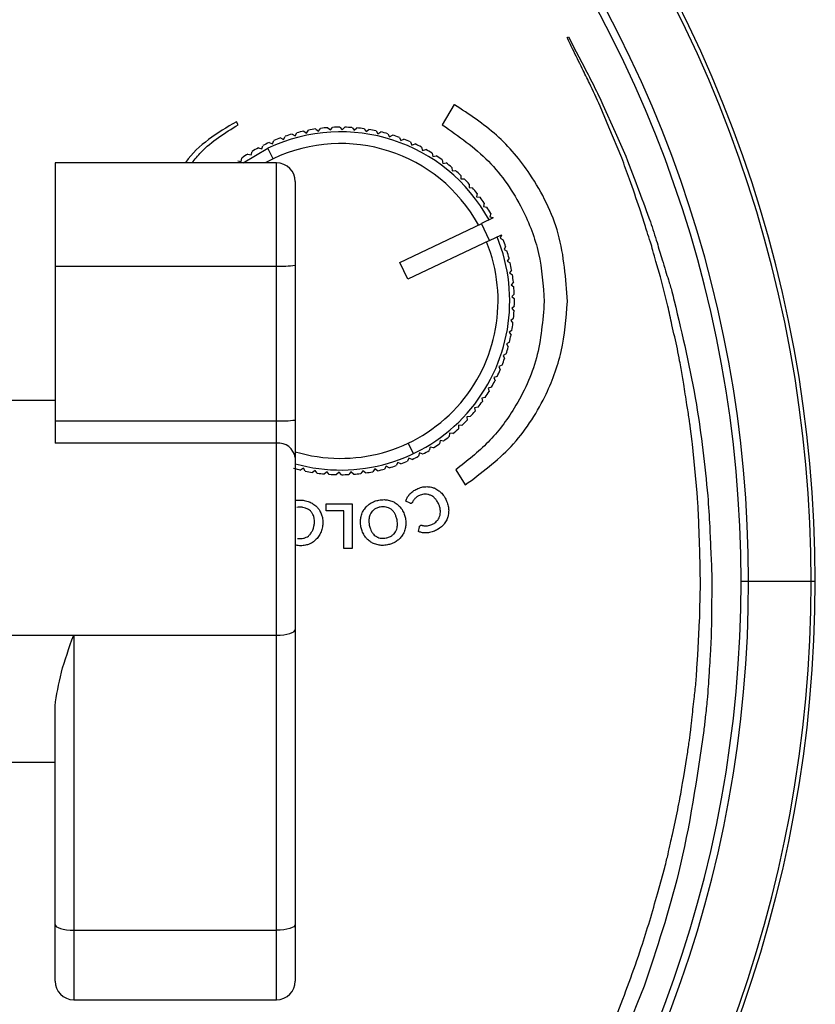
# Model space of a CAD drawing. Header units: millimetres. Extents: x -124 to 136, y 233 to 343.
# Tile 10 of 11: x 102 to 136, y 270 to 312. Entities that reach past the tile are written whole.
import ezdxf

# ---------------------------------------------------------------- set-up
doc = ezdxf.new("R2010")
doc.units = ezdxf.units.MM

msp = doc.modelspace()

# ---------------------------------------------------------------- linework, layer by layer
at = {"color": 7, "linetype": 'Continuous', "lineweight": 25}
for p, q in [((125.399, 311.173), (125.466, 311.206)), ((120.557, 308.303), (120.051, 307.428)), ((120.572, 308.294), (120.557, 308.303)), ((111.299, 307.432), (111.222, 307.565)), ((113.246, 306.803), (113.31, 306.936)), ((113.607, 307.03), (113.735, 306.957)), ((113.735, 306.957), (113.808, 307.085)), ((114.111, 307.158), (114.234, 307.076)), ((114.234, 307.076), (114.315, 307.199)), ((114.622, 307.25), (114.739, 307.16)), ((114.739, 307.16), (114.829, 307.277)), ((115.139, 307.307), (115.25, 307.209)), ((115.25, 307.209), (115.348, 307.32)), ((115.659, 307.327), (115.762, 307.222)), ((115.762, 307.222), (115.868, 307.325)), ((116.179, 307.312), (116.274, 307.199)), ((116.274, 307.199), (116.387, 307.295)), ((116.696, 307.26), (116.784, 307.141)), ((116.784, 307.141), (116.903, 307.229)), ((117.208, 307.172), (117.288, 307.047)), ((117.288, 307.047), (117.412, 307.126)), ((117.714, 307.048), (117.784, 306.918)), ((117.784, 306.918), (117.914, 306.989)), ((112.306, 306.395), (112.351, 306.536)), ((112.632, 306.67), (112.769, 306.615)), ((112.769, 306.615), (112.823, 306.753)), ((113.113, 306.867), (113.246, 306.803)), ((118.209, 306.89), (118.27, 306.755)), ((118.27, 306.755), (118.404, 306.816)), ((118.692, 306.697), (118.743, 306.559)), ((118.743, 306.559), (118.882, 306.61)), ((111.508, 305.798), (112.576, 306.424)), ((111.716, 306.178), (111.86, 306.143)), ((111.86, 306.143), (111.894, 306.287)), ((112.165, 306.44), (112.306, 306.395)), ((112.791, 305.972), (112.576, 306.424)), ((119.16, 306.471), (119.202, 306.33)), ((119.202, 306.33), (119.344, 306.371)), ((119.612, 306.213), (119.644, 306.069)), ((119.644, 306.069), (119.788, 306.101)), ((112.944, 305.798), (103.444, 305.798)), ((103.444, 305.798), (103.444, 293.774)), ((111.286, 305.885), (111.432, 305.86)), ((111.432, 305.86), (111.456, 306.006)), ((112.791, 305.972), (112.45, 305.798)), ((112.944, 269.916), (112.944, 305.798)), ((120.044, 305.924), (120.066, 305.778)), ((120.066, 305.778), (120.212, 305.8)), ((120.455, 305.606), (120.467, 305.459)), ((120.467, 305.459), (120.614, 305.47)), ((120.843, 305.26), (120.845, 305.112)), ((113.744, 304.998), (113.744, 270.716)), ((120.845, 305.112), (120.992, 305.113)), ((121.206, 304.887), (121.197, 304.74)), ((121.197, 304.74), (121.345, 304.731)), ((121.542, 304.491), (121.523, 304.344)), ((121.523, 304.344), (121.669, 304.325)), ((121.85, 304.071), (121.82, 303.927)), ((121.82, 303.927), (121.965, 303.897)), ((122.127, 303.632), (122.088, 303.489)), ((128.735, 303.153), (128.518, 303.829)), ((118.229, 301.528), (121.74, 303.199)), ((122.238, 303.436), (121.726, 303.192)), ((122.069, 302.47), (121.726, 303.192)), ((121.74, 303.199), (121.74, 303.199)), ((122.088, 303.489), (122.23, 303.45)), ((122.238, 303.436), (122.23, 303.45)), ((122.07, 302.47), (122.582, 302.713)), ((122.587, 302.699), (122.582, 302.713)), ((122.069, 302.47), (118.573, 300.806)), ((122.587, 302.699), (122.528, 302.564)), ((122.528, 302.564), (122.664, 302.505)), ((122.767, 302.212), (122.699, 302.081)), ((122.699, 302.081), (122.83, 302.012)), ((118.573, 300.806), (118.229, 301.528)), ((122.913, 301.712), (122.836, 301.586)), ((122.836, 301.586), (122.961, 301.509)), ((129.402, 300.905), (129.213, 301.57)), ((103.444, 301.376), (112.944, 301.376)), ((123.023, 301.204), (122.937, 301.084)), ((122.937, 301.084), (123.058, 300.998)), ((123.098, 300.69), (123.004, 300.576)), ((129.724, 299.656), (129.402, 300.905)), ((123.004, 300.576), (123.118, 300.482)), ((123.137, 300.171), (123.035, 300.064)), ((123.035, 300.064), (123.142, 299.962)), ((123.139, 299.651), (123.03, 299.551)), ((123.03, 299.551), (123.13, 299.442)), ((123.105, 299.132), (122.989, 299.04)), ((122.989, 299.04), (123.081, 298.925)), ((123.035, 298.617), (122.913, 298.533)), ((122.913, 298.533), (122.997, 298.412)), ((122.929, 298.108), (122.802, 298.033)), ((122.802, 298.033), (122.877, 297.906)), ((122.788, 297.607), (122.656, 297.541)), ((122.656, 297.541), (122.722, 297.409)), ((122.612, 297.118), (122.476, 297.061)), ((122.476, 297.061), (122.532, 296.925)), ((122.403, 296.642), (122.263, 296.595)), ((122.263, 296.595), (122.31, 296.455)), ((122.161, 296.182), (122.018, 296.145)), ((122.018, 296.145), (122.055, 296.002)), ((103.444, 295.607), (97.678, 295.607)), ((121.887, 295.739), (121.742, 295.713)), ((121.742, 295.713), (121.769, 295.567)), ((121.584, 295.317), (121.437, 295.301)), ((121.437, 295.301), (121.453, 295.154)), ((103.444, 294.739), (112.944, 294.739)), ((121.251, 294.918), (121.104, 294.911)), ((121.104, 294.911), (121.11, 294.764)), ((130.636, 294.825), (130.636, 294.83)), ((120.744, 294.546), (120.74, 294.398)), ((120.892, 294.542), (120.744, 294.546)), ((130.767, 293.85), (130.679, 294.513)), ((119.953, 293.895), (119.928, 293.749)), ((120.098, 293.87), (119.953, 293.895)), ((120.36, 294.206), (120.345, 294.059)), ((120.507, 294.192), (120.36, 294.206)), ((130.776, 293.743), (130.767, 293.85)), ((112.944, 293.774), (103.444, 293.774)), ((118.593, 293.783), (118.808, 293.331)), ((119.525, 293.612), (119.49, 293.468)), ((119.669, 293.577), (119.525, 293.612)), ((130.975, 291.65), (130.776, 293.743)), ((118.616, 293.14), (118.561, 293.002)), ((118.753, 293.085), (118.616, 293.14)), ((119.079, 293.36), (119.034, 293.219)), ((119.219, 293.315), (119.079, 293.36)), ((114.097, 292.708), (113.972, 292.629)), ((114.176, 292.583), (114.097, 292.708)), ((114.601, 292.614), (114.482, 292.527)), ((114.689, 292.495), (114.601, 292.614)), ((116.645, 292.595), (116.555, 292.478)), ((116.762, 292.505), (116.645, 292.595)), ((117.151, 292.679), (117.069, 292.556)), ((117.274, 292.597), (117.151, 292.679)), ((117.65, 292.798), (117.577, 292.67)), ((117.778, 292.725), (117.65, 292.798)), ((118.139, 292.952), (118.075, 292.819)), ((118.272, 292.888), (118.139, 292.952)), ((120.625, 292.639), (121.037, 291.991)), ((115.11, 292.556), (114.998, 292.46)), ((115.206, 292.443), (115.11, 292.556)), ((115.622, 292.533), (115.517, 292.43)), ((115.726, 292.428), (115.622, 292.533)), ((116.135, 292.546), (116.037, 292.436)), ((116.245, 292.448), (116.135, 292.546)), ((115.066, 290.884), (115.066, 291.178)), ((115.066, 291.178), (116.188, 291.178)), ((115.832, 290.884), (115.066, 290.884)), ((115.832, 289.266), (115.832, 290.884)), ((116.188, 291.178), (116.188, 289.266)), ((118.671, 291.204), (118.483, 291.289)), ((119.023, 289.989), (119.068, 290.188)), ((116.188, 289.266), (115.832, 289.266)), ((131.096, 286.665), (131.118, 287.714)), ((132.862, 287.857), (136.044, 287.857)), ((131.011, 284.687), (131.085, 286.193)), ((131.085, 286.195), (131.085, 286.196)), ((131.085, 286.193), (131.085, 286.195)), ((99.021, 285.55), (112.944, 285.55)), ((104.244, 285.55), (104.244, 269.916)), ((130.971, 284.128), (131.011, 284.687)), ((103.444, 270.716), (103.444, 282.514)), ((97.68, 280.107), (103.444, 280.107)), ((130.403, 279.493), (130.539, 280.305)), ((129.915, 276.999), (130.121, 277.933)), ((129.282, 274.459), (129.589, 275.581)), ((104.244, 272.9), (112.944, 272.9)), ((104.244, 269.916), (112.944, 269.916))]:
    msp.add_line(p, q, dxfattribs=at)
at = {"color": 7, "linetype": 'Continuous', "lineweight": 25, "flags": 128}
for points in [[(125.466, 311.206), (125.795, 310.566), (126.143, 309.887)], [(127.743, 306.013), (127.194, 307.325), (126.815, 308.234)], [(126.94, 308.293), (127.456, 307.122), (127.915, 306.081)], [(112.944, 285.55), (113.1, 285.554), (113.25, 285.568), (113.389, 285.59), (113.51, 285.62), (113.609, 285.656), (113.683, 285.697), (113.729, 285.741), (113.744, 285.788)], [(103.444, 273.139), (103.459, 273.092), (103.505, 273.047), (103.579, 273.006), (103.678, 272.97), (103.8, 272.941), (103.938, 272.919), (104.088, 272.905), (104.244, 272.9)], [(113.744, 273.139), (113.729, 273.092), (113.683, 273.047), (113.609, 273.006), (113.51, 272.97), (113.389, 272.941), (113.25, 272.919), (113.1, 272.905), (112.944, 272.9)]]:
    msp.add_lwpolyline(points, dxfattribs=at)
at = {"color": 7, "linetype": 'Continuous', "lineweight": 25}
for centre, radius, start, end in [((81.044, 287.857), 55, 197.5018, 162.5264), ((81.044, 287.857), 54.821, 197.5319, 162.4351), ((81.044, 287.857), 52.139, 198.4858, 161.5438), ((81.044, 287.857), 51.818, 198.5736, 161.4059), ((115.692, 299.878), 7.25, 28.6131, 115.4545), ((115.692, 299.878), 7.45, 106.258, 108.6511), ((115.692, 299.878), 7.45, 102.258, 104.6511), ((115.692, 299.878), 7.45, 98.258, 100.6511), ((115.692, 299.878), 7.45, 94.258, 96.6511), ((115.692, 299.878), 7.45, 90.258, 92.6511), ((115.692, 299.878), 7.45, 86.258, 88.6511), ((115.692, 299.878), 7.45, 82.258, 84.6511), ((115.692, 299.878), 7.45, 78.258, 80.6511), ((115.692, 299.878), 7.45, 74.258, 76.6511), ((115.692, 299.878), 7.45, 70.258, 72.6511), ((115.692, 299.878), 7.45, 114.258, 116.6511), ((115.692, 299.878), 6.75, 28.8518, 115.4545), ((115.692, 299.878), 7.45, 110.258, 112.6511), ((115.692, 299.878), 7.45, 66.258, 68.6511), ((115.692, 299.878), 7.45, 62.258, 64.6511), ((115.692, 299.878), 7.45, 122.258, 124.6511), ((115.692, 299.878), 7.45, 118.258, 120.6511), ((115.692, 299.878), 7.45, 58.258, 60.6511), ((115.692, 299.878), 7.45, 54.258, 56.6511), ((112.944, 304.998), 0.8, 360, 90), ((115.692, 299.878), 7.45, 50.258, 52.6511), ((115.692, 299.878), 7.45, 46.258, 48.6511), ((115.692, 299.878), 7.45, 42.258, 44.6511), ((115.692, 299.878), 7.45, 38.258, 40.6511), ((115.692, 299.878), 7.45, 34.258, 36.6511), ((115.692, 299.878), 7.45, 30.258, 32.6511), ((115.692, 299.878), 7.25, 254.4118, 22.2876), ((115.692, 299.878), 6.75, 253.2242, 22.0572), ((115.692, 299.878), 7.45, 18.258, 20.6511), ((115.692, 299.878), 7.45, 14.258, 16.6511), ((115.692, 299.878), 7.45, 10.258, 12.6511), ((113.144, 306.345), 4.973, 267.699, 276.9332), ((115.692, 299.878), 7.45, 6.258, 8.6511), ((115.692, 299.878), 7.45, 2.258, 4.6511), ((115.692, 299.878), 7.45, 358.258, 0.6511), ((115.692, 299.878), 7.45, 354.258, 356.6511), ((115.692, 299.878), 7.45, 350.258, 352.6511), ((115.692, 299.878), 7.45, 346.258, 348.6511), ((115.692, 299.878), 7.45, 342.258, 344.6511), ((115.692, 299.878), 7.45, 338.258, 340.6511), ((115.692, 299.878), 7.45, 334.258, 336.6511), ((115.692, 299.878), 7.45, 330.258, 332.6511), ((115.692, 299.878), 7.45, 326.258, 328.6511), ((115.692, 299.878), 7.45, 322.258, 324.6511), ((115.692, 299.878), 7.45, 318.258, 320.6511), ((113.144, 299.708), 4.973, 267.699, 276.9332), ((115.692, 299.878), 7.45, 314.258, 316.6511), ((115.692, 299.878), 7.45, 310.258, 312.6511), ((115.692, 299.878), 7.45, 306.258, 308.6511), ((113.027, 293.054), 0.725, 8.6675, 96.6073), ((115.692, 299.878), 7.45, 298.258, 300.6511), ((115.692, 299.878), 7.45, 302.258, 304.6511), ((115.692, 299.878), 7.45, 290.258, 292.6511), ((115.692, 299.878), 7.45, 294.258, 296.6511), ((115.692, 299.878), 7.45, 254.258, 256.6511), ((115.692, 299.878), 7.45, 258.258, 260.6511), ((115.692, 299.878), 7.45, 282.258, 284.6511), ((115.692, 299.878), 7.45, 286.258, 288.6511), ((115.692, 299.878), 7.45, 262.258, 264.6511), ((115.692, 299.878), 7.45, 266.258, 268.6511), ((115.692, 299.878), 7.45, 270.258, 272.6511), ((115.692, 299.878), 7.45, 274.258, 276.6511), ((115.692, 299.878), 7.45, 278.258, 280.6511), ((104.244, 270.716), 0.8, 180, 270), ((112.944, 270.716), 0.8, 270, 360)]:
    msp.add_arc(centre, radius, start, end, dxfattribs=at)
for points, knots in [([(126.05, 309.841), (125.912, 310.123), (125.695, 310.567), (125.478, 311.011), (125.399, 311.173)], [0, 0, 0, 0, 0.634974, 1, 1, 1, 1]), ([(126.143, 309.887), (126.285, 309.616), (126.561, 309.09), (126.816, 308.554), (126.94, 308.293)], [0, 0, 0, 0, 0.514854, 1, 1, 1, 1]), ([(126.815, 308.234), (126.665, 308.56), (126.418, 309.1), (126.154, 309.631), (126.05, 309.841)], [0, 0, 0, 0, 0.605016, 1, 1, 1, 1]), ([(125.417, 299.852), (125.347, 300.835), (125.211, 302.765), (124.004, 305.193), (122.437, 307.069), (121.196, 307.884), (120.572, 308.294)], [0, 0, 0, 0, 0.287608, 0.564809, 0.781348, 1, 1, 1, 1]), ([(111.222, 307.565), (110.405, 307.076), (109.575, 306.579), (109.03, 305.81), (109.021, 305.798)], [0, 0, 0, 0, 0.983773, 1, 1, 1, 1]), ([(109.317, 305.798), (109.443, 305.953), (109.987, 306.623), (110.729, 307.08), (111.299, 307.432)], [0, 0, 0, 0, 0.231665, 1, 1, 1, 1]), ([(120.051, 307.428), (120.745, 306.945), (122.132, 305.979), (123.478, 303.997), (124.282, 301.918), (124.374, 300.548), (124.421, 299.852)], [0, 0, 0, 0, 0.275501, 0.55142, 0.772067, 1, 1, 1, 1]), ([(128.518, 303.829), (128.373, 304.252), (128.122, 304.982), (127.855, 305.707), (127.743, 306.013)], [0, 0, 0, 0, 0.578832, 1, 1, 1, 1]), ([(127.915, 306.081), (128.108, 305.579), (128.466, 304.645), (128.812, 303.707), (128.972, 303.272)], [0, 0, 0, 0, 0.536884, 1, 1, 1, 1]), ([(128.978, 302.404), (128.929, 302.549), (128.846, 302.798), (128.768, 303.049), (128.735, 303.153)], [0, 0, 0, 0, 0.584981, 1, 1, 1, 1]), ([(128.972, 303.272), (129.068, 302.975), (129.242, 302.434), (129.406, 301.89), (129.48, 301.645)], [0, 0, 0, 0, 0.550413, 1, 1, 1, 1]), ([(129.213, 301.57), (129.168, 301.726), (129.089, 302.004), (129.011, 302.283), (128.978, 302.404)], [0, 0, 0, 0, 0.564535, 1, 1, 1, 1]), ([(129.48, 301.645), (129.528, 301.485), (129.616, 301.198), (129.704, 300.911), (129.743, 300.783)], [0, 0, 0, 0, 0.555708, 1, 1, 1, 1]), ([(129.743, 300.783), (129.795, 300.618), (129.888, 300.321), (129.961, 300.019), (129.994, 299.885)], [0, 0, 0, 0, 0.5561046, 1, 1, 1, 1]), ([(124.421, 299.852), (124.357, 299.035), (124.229, 297.43), (123.285, 295.389), (122.074, 293.77), (121.108, 293.016), (120.625, 292.639)], [0, 0, 0, 0, 0.288465, 0.567185, 0.7837, 1, 1, 1, 1]), ([(121.037, 291.991), (121.726, 292.505), (123.105, 293.537), (124.444, 295.581), (125.251, 297.721), (125.361, 299.132), (125.417, 299.852)], [0, 0, 0, 0, 0.2736425, 0.5485229, 0.7697361, 1, 1, 1, 1]), ([(129.994, 299.885), (130.345, 298.41), (131.002, 295.65), (131.298, 292.829), (131.436, 291.516)], [0, 0, 0, 0, 0.534407, 1, 1, 1, 1]), ([(130.129, 297.818), (130.052, 298.166), (129.917, 298.778), (129.782, 299.391), (129.724, 299.656)], [0, 0, 0, 0, 0.567192, 1, 1, 1, 1]), ([(130.356, 296.642), (130.312, 296.865), (130.237, 297.257), (130.161, 297.649), (130.129, 297.818)], [0, 0, 0, 0, 0.568614, 1, 1, 1, 1]), ([(130.469, 295.887), (130.45, 296.029), (130.416, 296.281), (130.374, 296.532), (130.356, 296.642)], [0, 0, 0, 0, 0.562556, 1, 1, 1, 1]), ([(130.636, 294.83), (130.604, 295.029), (130.549, 295.381), (130.494, 295.733), (130.469, 295.887)], [0, 0, 0, 0, 0.563155, 1, 1, 1, 1]), ([(130.679, 294.513), (130.671, 294.571), (130.656, 294.675), (130.642, 294.779), (130.636, 294.825)], [0, 0, 0, 0, 0.561574, 1, 1, 1, 1]), ([(118.66, 291.604), (118.714, 291.654), (118.818, 291.749), (118.945, 291.807), (119.005, 291.834)], [0, 0, 0, 0, 0.528423, 1, 1, 1, 1]), ([(119.005, 291.834), (119.076, 291.861), (119.2, 291.907), (119.331, 291.914), (119.386, 291.917)], [0, 0, 0, 0, 0.577281, 1, 1, 1, 1]), ([(119.386, 291.917), (119.453, 291.913), (119.573, 291.907), (119.684, 291.863), (119.732, 291.844)], [0, 0, 0, 0, 0.564944, 1, 1, 1, 1]), ([(119.732, 291.844), (119.791, 291.813), (119.899, 291.756), (119.984, 291.67), (120.023, 291.631)], [0, 0, 0, 0, 0.549441, 1, 1, 1, 1]), ([(113.722, 291.321), (113.796, 291.332), (113.93, 291.353), (114.064, 291.334), (114.125, 291.325)], [0, 0, 0, 0, 0.544703, 1, 1, 1, 1]), ([(114.125, 291.325), (114.201, 291.308), (114.333, 291.279), (114.451, 291.212), (114.502, 291.184)], [0, 0, 0, 0, 0.573712, 1, 1, 1, 1]), ([(116.952, 291.189), (117.017, 291.225), (117.134, 291.292), (117.266, 291.323), (117.326, 291.336)], [0, 0, 0, 0, 0.544598, 1, 1, 1, 1]), ([(117.326, 291.336), (117.404, 291.348), (117.538, 291.368), (117.672, 291.348), (117.729, 291.34)], [0, 0, 0, 0, 0.573707, 1, 1, 1, 1]), ([(117.729, 291.34), (117.797, 291.322), (117.918, 291.292), (118.023, 291.226), (118.069, 291.198)], [0, 0, 0, 0, 0.566772, 1, 1, 1, 1]), ([(118.483, 291.289), (118.506, 291.354), (118.547, 291.469), (118.625, 291.563), (118.66, 291.604)], [0, 0, 0, 0, 0.5582851, 1, 1, 1, 1]), ([(118.825, 291.346), (118.814, 291.33), (118.794, 291.299), (118.778, 291.266), (118.771, 291.251)], [0, 0, 0, 0, 0.543503, 1, 1, 1, 1]), ([(118.894, 291.424), (118.88, 291.41), (118.855, 291.386), (118.835, 291.358), (118.825, 291.346)], [0, 0, 0, 0, 0.5615, 1, 1, 1, 1]), ([(118.984, 291.489), (118.966, 291.478), (118.935, 291.458), (118.906, 291.434), (118.894, 291.424)], [0, 0, 0, 0, 0.575294, 1, 1, 1, 1]), ([(119.102, 291.548), (119.079, 291.538), (119.039, 291.52), (119, 291.498), (118.984, 291.489)], [0, 0, 0, 0, 0.5847624, 1, 1, 1, 1]), ([(119.33, 291.595), (119.287, 291.593), (119.208, 291.588), (119.135, 291.561), (119.102, 291.548)], [0, 0, 0, 0, 0.552425, 1, 1, 1, 1]), ([(119.55, 291.546), (119.51, 291.561), (119.439, 291.589), (119.363, 291.593), (119.33, 291.595)], [0, 0, 0, 0, 0.5605947, 1, 1, 1, 1]), ([(119.747, 291.399), (119.713, 291.433), (119.654, 291.491), (119.581, 291.53), (119.55, 291.546)], [0, 0, 0, 0, 0.577259, 1, 1, 1, 1]), ([(119.901, 291.153), (119.877, 291.205), (119.835, 291.293), (119.773, 291.368), (119.747, 291.399)], [0, 0, 0, 0, 0.583104, 1, 1, 1, 1]), ([(120.023, 291.631), (120.069, 291.575), (120.154, 291.472), (120.21, 291.35), (120.236, 291.295)], [0, 0, 0, 0, 0.5458693, 1, 1, 1, 1]), ([(131.024, 291.001), (131.015, 291.123), (130.999, 291.339), (130.983, 291.556), (130.975, 291.65)], [0, 0, 0, 0, 0.562403, 1, 1, 1, 1]), ([(131.436, 291.516), (131.464, 291.075), (131.516, 290.281), (131.548, 289.486), (131.562, 289.133)], [0, 0, 0, 0, 0.554973, 1, 1, 1, 1]), ([(114.072, 291.025), (114.022, 291.032), (113.937, 291.044), (113.851, 291.03), (113.815, 291.024)], [0, 0, 0, 0, 0.577955, 1, 1, 1, 1]), ([(114.312, 290.936), (114.271, 290.958), (114.195, 291), (114.111, 291.017), (114.072, 291.025)], [0, 0, 0, 0, 0.541482, 1, 1, 1, 1]), ([(114.477, 290.772), (114.452, 290.807), (114.406, 290.871), (114.341, 290.916), (114.312, 290.936)], [0, 0, 0, 0, 0.5543857, 1, 1, 1, 1]), ([(114.502, 291.184), (114.559, 291.143), (114.661, 291.071), (114.736, 290.972), (114.768, 290.93)], [0, 0, 0, 0, 0.566631, 1, 1, 1, 1]), ([(114.768, 290.93), (114.804, 290.871), (114.867, 290.764), (114.896, 290.643), (114.909, 290.589)], [0, 0, 0, 0, 0.553038, 1, 1, 1, 1]), ([(116.557, 290.588), (116.573, 290.656), (116.602, 290.777), (116.664, 290.884), (116.691, 290.93)], [0, 0, 0, 0, 0.566138, 1, 1, 1, 1]), ([(116.691, 290.93), (116.732, 290.985), (116.807, 291.084), (116.907, 291.156), (116.952, 291.189)], [0, 0, 0, 0, 0.552076, 1, 1, 1, 1]), ([(117.146, 290.944), (117.11, 290.918), (117.048, 290.871), (117.004, 290.806), (116.985, 290.777)], [0, 0, 0, 0, 0.563659, 1, 1, 1, 1]), ([(117.384, 291.038), (117.336, 291.026), (117.252, 291.006), (117.177, 290.963), (117.146, 290.944)], [0, 0, 0, 0, 0.577977, 1, 1, 1, 1]), ([(117.641, 291.041), (117.595, 291.047), (117.509, 291.058), (117.424, 291.044), (117.384, 291.038)], [0, 0, 0, 0, 0.541535, 1, 1, 1, 1]), ([(117.854, 290.946), (117.817, 290.97), (117.751, 291.013), (117.675, 291.032), (117.641, 291.041)], [0, 0, 0, 0, 0.554476, 1, 1, 1, 1]), ([(118.013, 290.762), (117.988, 290.802), (117.944, 290.871), (117.881, 290.924), (117.854, 290.946)], [0, 0, 0, 0, 0.574477, 1, 1, 1, 1]), ([(118.069, 291.198), (118.123, 291.155), (118.221, 291.079), (118.291, 290.977), (118.323, 290.931)], [0, 0, 0, 0, 0.553102, 1, 1, 1, 1]), ([(118.323, 290.931), (118.358, 290.867), (118.422, 290.751), (118.452, 290.621), (118.466, 290.562)], [0, 0, 0, 0, 0.548234, 1, 1, 1, 1]), ([(118.726, 291.203), (118.716, 291.2), (118.697, 291.195), (118.679, 291.201), (118.671, 291.204)], [0, 0, 0, 0, 0.549099, 1, 1, 1, 1]), ([(118.753, 291.222), (118.748, 291.218), (118.741, 291.21), (118.731, 291.205), (118.726, 291.203)], [0, 0, 0, 0, 0.552632, 1, 1, 1, 1]), ([(118.771, 291.251), (118.768, 291.245), (118.763, 291.235), (118.756, 291.226), (118.753, 291.222)], [0, 0, 0, 0, 0.570956, 1, 1, 1, 1]), ([(119.969, 290.876), (119.963, 290.928), (119.952, 291.023), (119.917, 291.112), (119.901, 291.153)], [0, 0, 0, 0, 0.539486, 1, 1, 1, 1]), ([(120.236, 291.295), (120.263, 291.222), (120.31, 291.096), (120.32, 290.961), (120.324, 290.904)], [0, 0, 0, 0, 0.573504, 1, 1, 1, 1]), ([(120.324, 290.904), (120.322, 290.833), (120.318, 290.709), (120.277, 290.592), (120.26, 290.541)], [0, 0, 0, 0, 0.5659429, 1, 1, 1, 1]), ([(131.09, 289.121), (131.079, 289.474), (131.06, 290.101), (131.035, 290.728), (131.024, 291.001)], [0, 0, 0, 0, 0.563851, 1, 1, 1, 1]), ([(114.56, 290.542), (114.551, 290.589), (114.534, 290.669), (114.494, 290.741), (114.477, 290.772)], [0, 0, 0, 0, 0.574448, 1, 1, 1, 1]), ([(114.553, 290.257), (114.561, 290.312), (114.574, 290.407), (114.564, 290.503), (114.56, 290.542)], [0, 0, 0, 0, 0.581545, 1, 1, 1, 1]), ([(114.909, 290.589), (114.919, 290.517), (114.938, 290.385), (114.919, 290.254), (114.911, 290.194)], [0, 0, 0, 0, 0.548246, 1, 1, 1, 1]), ([(116.563, 290.192), (116.552, 290.268), (116.532, 290.399), (116.55, 290.531), (116.557, 290.588)], [0, 0, 0, 0, 0.570733, 1, 1, 1, 1]), ([(116.908, 290.547), (116.904, 290.496), (116.898, 290.4), (116.914, 290.306), (116.921, 290.262)], [0, 0, 0, 0, 0.537043, 1, 1, 1, 1]), ([(116.985, 290.777), (116.965, 290.738), (116.927, 290.665), (116.914, 290.584), (116.908, 290.547)], [0, 0, 0, 0, 0.543878, 1, 1, 1, 1]), ([(118.109, 290.493), (118.096, 290.547), (118.075, 290.641), (118.031, 290.726), (118.013, 290.762)], [0, 0, 0, 0, 0.581496, 1, 1, 1, 1]), ([(118.121, 290.207), (118.125, 290.259), (118.132, 290.355), (118.116, 290.449), (118.109, 290.493)], [0, 0, 0, 0, 0.537563, 1, 1, 1, 1]), ([(118.466, 290.562), (118.477, 290.487), (118.496, 290.355), (118.479, 290.223), (118.471, 290.166)], [0, 0, 0, 0, 0.5706, 1, 1, 1, 1]), ([(119.808, 290.432), (119.838, 290.466), (119.89, 290.526), (119.921, 290.599), (119.935, 290.632)], [0, 0, 0, 0, 0.562346, 1, 1, 1, 1]), ([(119.935, 290.632), (119.947, 290.675), (119.97, 290.755), (119.969, 290.839), (119.969, 290.876)], [0, 0, 0, 0, 0.545603, 1, 1, 1, 1]), ([(120.26, 290.541), (120.23, 290.479), (120.176, 290.366), (120.091, 290.275), (120.053, 290.234)], [0, 0, 0, 0, 0.551955, 1, 1, 1, 1]), ([(114.462, 289.986), (114.484, 290.033), (114.525, 290.12), (114.544, 290.214), (114.553, 290.257)], [0, 0, 0, 0, 0.53745, 1, 1, 1, 1]), ([(114.911, 290.194), (114.894, 290.12), (114.865, 289.99), (114.801, 289.873), (114.774, 289.822)], [0, 0, 0, 0, 0.570731, 1, 1, 1, 1]), ([(116.706, 289.823), (116.671, 289.887), (116.606, 290.004), (116.576, 290.134), (116.563, 290.192)], [0, 0, 0, 0, 0.5481674, 1, 1, 1, 1]), ([(116.921, 290.262), (116.933, 290.208), (116.955, 290.114), (116.998, 290.028), (117.016, 289.993)], [0, 0, 0, 0, 0.581774, 1, 1, 1, 1]), ([(118.042, 289.976), (118.063, 290.016), (118.101, 290.089), (118.115, 290.171), (118.121, 290.207)], [0, 0, 0, 0, 0.544594, 1, 1, 1, 1]), ([(118.471, 290.166), (118.455, 290.098), (118.426, 289.977), (118.363, 289.871), (118.336, 289.824)], [0, 0, 0, 0, 0.5657541, 1, 1, 1, 1]), ([(119.068, 290.188), (119.07, 290.195), (119.073, 290.207), (119.079, 290.219), (119.082, 290.224)], [0, 0, 0, 0, 0.550035, 1, 1, 1, 1]), ([(119.082, 290.224), (119.087, 290.23), (119.098, 290.243), (119.112, 290.249), (119.12, 290.253)], [0, 0, 0, 0, 0.512478, 1, 1, 1, 1]), ([(119.12, 290.253), (119.131, 290.256), (119.153, 290.262), (119.175, 290.257), (119.186, 290.255)], [0, 0, 0, 0, 0.523959, 1, 1, 1, 1]), ([(119.186, 290.255), (119.202, 290.251), (119.233, 290.245), (119.265, 290.241), (119.28, 290.239)], [0, 0, 0, 0, 0.517507, 1, 1, 1, 1]), ([(119.28, 290.239), (119.304, 290.237), (119.348, 290.234), (119.393, 290.238), (119.414, 290.24)], [0, 0, 0, 0, 0.518599, 1, 1, 1, 1]), ([(119.414, 290.24), (119.447, 290.245), (119.51, 290.256), (119.569, 290.28), (119.598, 290.292)], [0, 0, 0, 0, 0.512362, 1, 1, 1, 1]), ([(119.598, 290.292), (119.642, 290.313), (119.719, 290.35), (119.781, 290.407), (119.808, 290.432)], [0, 0, 0, 0, 0.571868, 1, 1, 1, 1]), ([(120.053, 290.234), (119.997, 290.185), (119.894, 290.096), (119.771, 290.038), (119.714, 290.012)], [0, 0, 0, 0, 0.544722, 1, 1, 1, 1]), ([(113.838, 289.699), (113.887, 289.692), (113.973, 289.68), (114.058, 289.694), (114.095, 289.7)], [0, 0, 0, 0, 0.577515, 1, 1, 1, 1]), ([(114.095, 289.7), (114.137, 289.712), (114.213, 289.734), (114.278, 289.779), (114.306, 289.799)], [0, 0, 0, 0, 0.563426, 1, 1, 1, 1]), ([(114.306, 289.799), (114.339, 289.829), (114.401, 289.883), (114.443, 289.954), (114.462, 289.986)], [0, 0, 0, 0, 0.544432, 1, 1, 1, 1]), ([(114.774, 289.822), (114.734, 289.764), (114.665, 289.662), (114.568, 289.585), (114.525, 289.552)], [0, 0, 0, 0, 0.56579, 1, 1, 1, 1]), ([(116.958, 289.557), (116.905, 289.6), (116.807, 289.676), (116.737, 289.778), (116.706, 289.823)], [0, 0, 0, 0, 0.552168, 1, 1, 1, 1]), ([(117.016, 289.993), (117.041, 289.953), (117.084, 289.883), (117.147, 289.83), (117.174, 289.807)], [0, 0, 0, 0, 0.574424, 1, 1, 1, 1]), ([(117.174, 289.807), (117.21, 289.783), (117.275, 289.74), (117.351, 289.721), (117.385, 289.713)], [0, 0, 0, 0, 0.5553802, 1, 1, 1, 1]), ([(117.385, 289.713), (117.431, 289.706), (117.517, 289.695), (117.602, 289.709), (117.642, 289.715)], [0, 0, 0, 0, 0.540832, 1, 1, 1, 1]), ([(117.642, 289.715), (117.69, 289.727), (117.774, 289.747), (117.849, 289.79), (117.881, 289.809)], [0, 0, 0, 0, 0.577282, 1, 1, 1, 1]), ([(117.881, 289.809), (117.916, 289.835), (117.979, 289.883), (118.023, 289.948), (118.042, 289.976)], [0, 0, 0, 0, 0.5633945, 1, 1, 1, 1]), ([(118.336, 289.824), (118.295, 289.77), (118.22, 289.67), (118.119, 289.598), (118.074, 289.565)], [0, 0, 0, 0, 0.551967, 1, 1, 1, 1]), ([(119.345, 289.929), (119.282, 289.932), (119.172, 289.938), (119.068, 289.974), (119.023, 289.989)], [0, 0, 0, 0, 0.569639, 1, 1, 1, 1]), ([(119.714, 290.012), (119.644, 289.986), (119.525, 289.94), (119.398, 289.932), (119.345, 289.929)], [0, 0, 0, 0, 0.58555, 1, 1, 1, 1]), ([(114.188, 289.404), (114.115, 289.393), (113.98, 289.373), (113.846, 289.392), (113.785, 289.4)], [0, 0, 0, 0, 0.545088, 1, 1, 1, 1]), ([(114.525, 289.552), (114.467, 289.515), (114.362, 289.449), (114.242, 289.418), (114.188, 289.404)], [0, 0, 0, 0, 0.5520937, 1, 1, 1, 1]), ([(117.297, 289.415), (117.229, 289.433), (117.109, 289.463), (117.004, 289.529), (116.958, 289.557)], [0, 0, 0, 0, 0.567027, 1, 1, 1, 1]), ([(117.699, 289.418), (117.622, 289.406), (117.488, 289.386), (117.354, 289.407), (117.297, 289.415)], [0, 0, 0, 0, 0.574004, 1, 1, 1, 1]), ([(118.074, 289.565), (118.01, 289.529), (117.891, 289.462), (117.759, 289.432), (117.699, 289.418)], [0, 0, 0, 0, 0.545091, 1, 1, 1, 1]), ([(131.107, 288.632), (131.104, 288.723), (131.097, 288.886), (131.092, 289.049), (131.09, 289.121)], [0, 0, 0, 0, 0.56114, 1, 1, 1, 1]), ([(131.562, 289.133), (131.574, 288.905), (131.596, 288.492), (131.604, 288.08), (131.608, 287.895)], [0, 0, 0, 0, 0.55279, 1, 1, 1, 1]), ([(131.118, 287.714), (131.116, 287.887), (131.112, 288.192), (131.109, 288.498), (131.107, 288.632)], [0, 0, 0, 0, 0.562712, 1, 1, 1, 1]), ([(131.608, 287.895), (131.606, 287.664), (131.601, 287.251), (131.597, 286.837), (131.595, 286.654)], [0, 0, 0, 0, 0.557851, 1, 1, 1, 1]), ([(131.085, 286.196), (131.087, 286.284), (131.09, 286.44), (131.094, 286.597), (131.096, 286.665)], [0, 0, 0, 0, 0.560854, 1, 1, 1, 1]), ([(131.595, 286.654), (131.593, 286.42), (131.59, 285.999), (131.581, 285.578), (131.577, 285.392)], [0, 0, 0, 0, 0.557389, 1, 1, 1, 1]), ([(103.444, 282.514), (103.515, 282.981), (103.657, 283.915), (104.048, 285.005), (104.244, 285.55)], [0, 0, 0, 0, 0.500046, 1, 1, 1, 1]), ([(131.577, 285.392), (131.562, 285.151), (131.536, 284.718), (131.509, 284.286), (131.498, 284.095)], [0, 0, 0, 0, 0.55824, 1, 1, 1, 1]), ([(130.926, 283.503), (130.934, 283.62), (130.948, 283.828), (130.964, 284.036), (130.971, 284.128)], [0, 0, 0, 0, 0.560938, 1, 1, 1, 1]), ([(131.498, 284.095), (131.484, 283.85), (131.458, 283.411), (131.425, 282.972), (131.41, 282.778)], [0, 0, 0, 0, 0.5584053, 1, 1, 1, 1]), ([(130.75, 281.924), (130.783, 282.22), (130.841, 282.747), (130.9, 283.273), (130.926, 283.503)], [0, 0, 0, 0, 0.563162, 1, 1, 1, 1]), ([(131.41, 282.778), (131.383, 282.532), (131.333, 282.09), (131.284, 281.648), (131.262, 281.453)], [0, 0, 0, 0, 0.558247, 1, 1, 1, 1]), ([(130.692, 281.396), (130.703, 281.495), (130.721, 281.671), (130.741, 281.846), (130.75, 281.924)], [0, 0, 0, 0, 0.561287, 1, 1, 1, 1]), ([(131.262, 281.453), (130.964, 279.407), (130.423, 275.68), (129.242, 272.106), (128.709, 270.495)], [0, 0, 0, 0, 0.549135, 1, 1, 1, 1]), ([(130.539, 280.305), (130.569, 280.509), (130.623, 280.872), (130.671, 281.236), (130.692, 281.396)], [0, 0, 0, 0, 0.561364, 1, 1, 1, 1]), ([(130.292, 278.83), (130.313, 278.954), (130.349, 279.175), (130.386, 279.396), (130.403, 279.493)], [0, 0, 0, 0, 0.561126, 1, 1, 1, 1]), ([(130.121, 277.933), (130.154, 278.1), (130.213, 278.399), (130.268, 278.699), (130.292, 278.83)], [0, 0, 0, 0, 0.561044, 1, 1, 1, 1]), ([(129.73, 276.155), (129.764, 276.313), (129.826, 276.595), (129.888, 276.876), (129.915, 276.999)], [0, 0, 0, 0, 0.561201, 1, 1, 1, 1]), ([(129.589, 275.581), (129.616, 275.688), (129.664, 275.879), (129.71, 276.071), (129.73, 276.155)], [0, 0, 0, 0, 0.560555, 1, 1, 1, 1]), ([(127.508, 269.199), (127.882, 270.179), (128.542, 271.909), (129.058, 273.688), (129.282, 274.459)], [0, 0, 0, 0, 0.566135, 1, 1, 1, 1]), ([(128.709, 270.495), (127.875, 268.424), (126.37, 264.684), (124.246, 261.261), (123.299, 259.733)], [0, 0, 0, 0, 0.553931, 1, 1, 1, 1])]:
    msp.add_open_spline(points, degree=3, knots=knots, dxfattribs=at)

doc.saveas('drawing.dxf')
